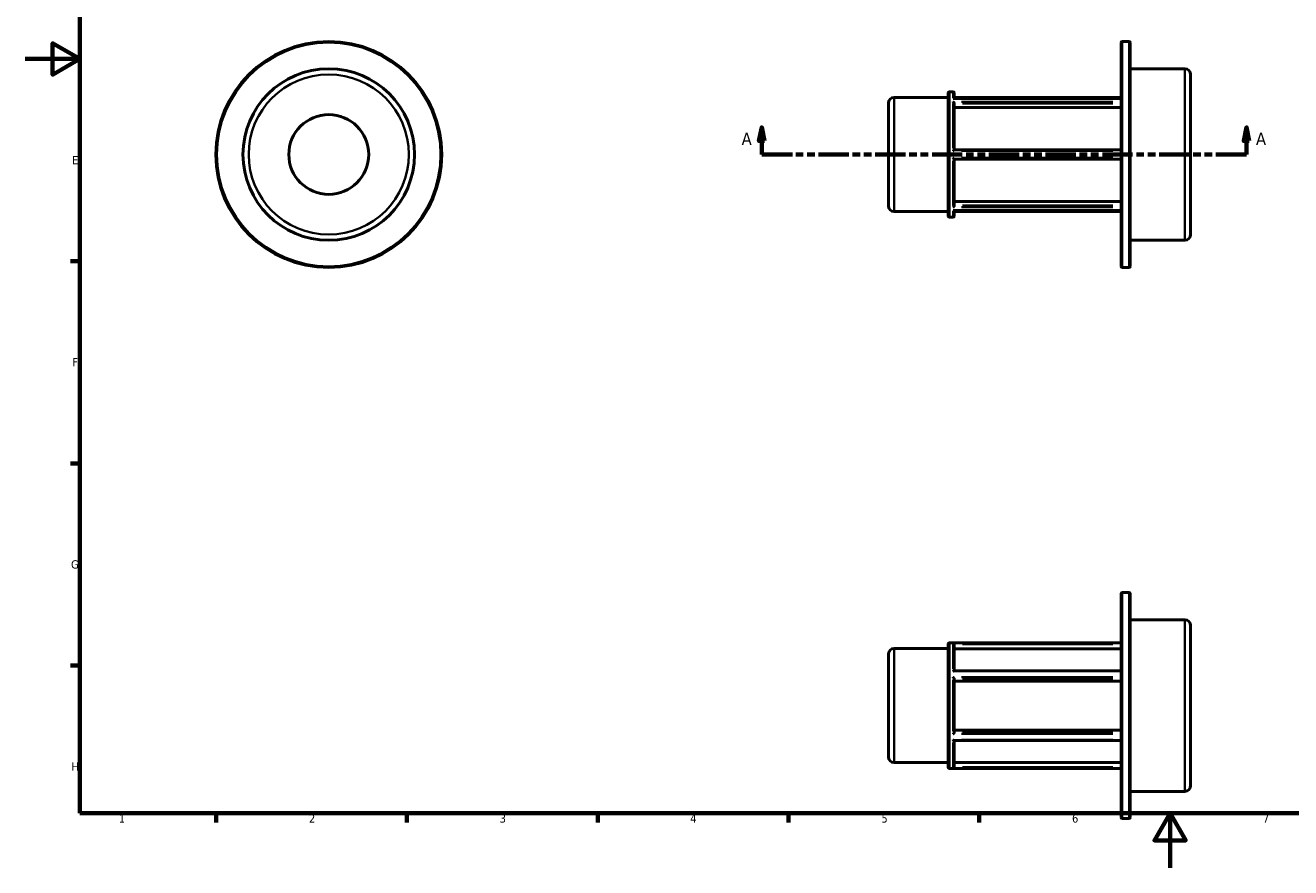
# Model space of a CAD drawing. Header units: millimetres. Extents: x 0 to 898, y 0 to 594.
# Tile 1 of 3: x 0 to 465, y 0 to 309. Entities that reach past the tile are written whole.
import ezdxf

# ---------------------------------------------------------------- set-up
doc = ezdxf.new("R2010")
doc.units = ezdxf.units.MM
doc.linetypes.add('DOUBLE_DASH_CHAIN', pattern=[1.2403, 0.6614, -0.0827, 0.1654, -0.0827, 0.1654, -0.0827])
for name, color, linetype, lineweight in [('Border (ANSI)', 7, 'Continuous', 70), ('Section Line (ANSI)', 7, 'DOUBLE_DASH_CHAIN', 70), ('Visible (ANSI)', 7, 'Continuous', 50), ('Visible Narrow (ANSI)', 7, 'Continuous', 35)]:
    doc.layers.add(name, color=color, linetype=linetype, lineweight=lineweight)
doc.styles.add('Label Text (ANSI)', font='tahoma.ttf')
doc.styles.add('Note Text (ANSI)', font='tahoma.ttf')

# ---------------------------------------------------------------- blocks, each defined once
blk = doc.blocks.new('Borders Default Border')
at = {"layer": 'Border (ANSI)'}
for p, q in [((20, 222.75), (16.55, 222.75)), ((20, 148.5), (16.55, 148.5)), ((20, 74.25), (16.55, 74.25)), ((70.08, 20), (70.08, 16.55)), ((140.17, 20), (140.17, 16.55)), ((210.25, 20), (210.25, 16.55)), ((280.33, 20), (280.33, 16.55)), ((350.42, 20), (350.42, 16.55))]:
    blk.add_line(p, q, dxfattribs=at)
at = {"layer": 'Border (ANSI)', "flags": 128}
for points in [[(20, 20), (20, 574), (821, 574), (821, 20), (20, 20)], [(0, 297), (20, 297), (10, 302.77), (10, 291.23), (20, 297)], [(420.5, 0), (420.5, 20), (414.73, 10), (426.27, 10), (420.5, 20)]]:
    blk.add_lwpolyline(points, dxfattribs=at)
at = {"layer": 'Border (ANSI)', "char_height": 3.05, "attachment_point": 7, "style": 'Note Text (ANSI)'}
for s, insert in [('E', (17.21, 258.35)), ('F', (17.29, 184.1)), ('G', (16.81, 109.79)), ('H', (16.97, 35.6)), ('1', (34.35, 16.55)), ('2', (104.2, 16.55)), ('3', (174.26, 16.49)), ('4', (244.23, 16.55)), ('5', (314.48, 16.49)), ('6', (384.49, 16.49)), ('7', (454.6, 16.55))]:
    blk.add_mtext(s, dxfattribs=dict(at, insert=insert))
blk = doc.blocks.new('2dTransSection0')
at = {"layer": 'Section Line (ANSI)', "linetype": 'Continuous'}
for p, q in [((270.48, 271.93), (269.48, 266.93)), ((270.48, 266.93), (270.48, 271.93)), ((271.48, 266.93), (270.48, 271.93)), ((448.58, 271.93), (447.58, 266.93)), ((448.58, 266.93), (448.58, 271.93)), ((449.58, 266.93), (448.58, 271.93)), ((269.48, 266.93), (271.48, 266.93)), ((270.48, 261.93), (270.48, 266.93)), ((447.58, 266.93), (449.58, 266.93)), ((448.58, 261.93), (448.58, 266.93)), ((270.48, 261.93), (281.74, 261.93)), ((437.33, 261.93), (448.58, 261.93))]:
    blk.add_line(p, q, dxfattribs=at)
at = {"layer": 'Section Line (ANSI)', "linetype": 'DOUBLE_DASH_CHAIN', "ltscale": 16.815035}
blk.add_line((270.48, 261.93), (448.58, 261.93), dxfattribs=at)
at = {"layer": 'Section Line (ANSI)', "linetype": 'Continuous', "flags": 128}
for points in [[(271.48, 266.93), (270.48, 271.93), (269.48, 266.93), (271.48, 266.93)], [(449.58, 266.93), (448.58, 271.93), (447.58, 266.93), (449.58, 266.93)]]:
    blk.add_lwpolyline(points, dxfattribs=at)
at = {"layer": 'Section Line (ANSI)'}
for points in [[(271.48, 266.93), (270.48, 271.93), (269.48, 266.93), (271.48, 266.93)], [(449.58, 266.93), (448.58, 271.93), (447.58, 266.93), (449.58, 266.93)]]:
    blk.add_solid(points, dxfattribs=at)
at = {"layer": 'Section Line (ANSI)', "char_height": 4.57, "attachment_point": 7, "style": 'Label Text (ANSI)'}
for insert in [(263.12, 265.43), (452.05, 265.43)]:
    blk.add_mtext('A', dxfattribs=dict(at, insert=insert))

msp = doc.modelspace()

# ---------------------------------------------------------------- linework, layer by layer
at = {"layer": 'Visible (ANSI)'}
for p, q in [((402.501, 220.846), (402.501, 303.008)), ((402.92, 303.427), (405.412, 303.427)), ((405.831, 303.008), (405.831, 220.846)), ((405.831, 293.427), (425.936, 293.427)), ((428.031, 291.332), (428.031, 232.523)), ((339.031, 239.296), (339.031, 284.559)), ((339.45, 284.978), (340.812, 284.978)), ((341.231, 284.559), (341.231, 282.544)), ((317.031, 243.068), (317.031, 280.787)), ((319.127, 282.882), (339.031, 282.882)), ((341, 282.544), (402.501, 282.544)), ((341.231, 282.882), (402.501, 282.882)), ((341.231, 280.635), (341.231, 263.604)), ((402.501, 279.179), (341.231, 279.179)), ((402.501, 263.604), (341.23, 263.604)), ((341.23, 260.251), (402.501, 260.251)), ((341.231, 260.251), (341.231, 243.22)), ((341.231, 244.676), (402.501, 244.676)), ((319.127, 240.972), (339.031, 240.972)), ((339.45, 238.877), (340.812, 238.877)), ((341, 241.311), (402.501, 241.311)), ((341.231, 241.311), (341.231, 239.296)), ((341.231, 240.972), (402.501, 240.972)), ((405.831, 230.427), (425.936, 230.427)), ((402.92, 220.427), (405.412, 220.427)), ((402.501, 18.448), (402.501, 100.61)), ((402.92, 101.029), (405.412, 101.029)), ((405.831, 100.61), (405.831, 18.448)), ((405.831, 91.029), (425.936, 91.029)), ((428.031, 88.933), (428.031, 30.124)), ((319.127, 80.484), (339.031, 80.484)), ((339.031, 36.897), (339.031, 82.16)), ((339.45, 82.579), (402.501, 82.579)), ((341.231, 82.098), (341.231, 72.335)), ((402.501, 80.417), (341.231, 80.417)), ((317.031, 40.669), (317.031, 78.388)), ((341.161, 72.335), (402.501, 72.335)), ((341.231, 69.362), (341.231, 49.696)), ((402.501, 68.521), (341.231, 68.521)), ((341.161, 46.723), (402.501, 46.723)), ((341.231, 50.537), (402.501, 50.537)), ((341.231, 46.723), (341.231, 36.96)), ((319.127, 38.574), (339.031, 38.574)), ((341.231, 38.641), (402.501, 38.641)), ((339.45, 36.478), (402.501, 36.478)), ((405.831, 28.029), (425.936, 28.029)), ((402.92, 18.029), (405.412, 18.029))]:
    msp.add_line(p, q, dxfattribs=at)
for radius in [41.5, 31.5, 14.669]:
    msp.add_circle((111.459, 261.927), radius, dxfattribs=at)
for centre, radius, start, end in [((402.92, 303.008), 0.419, 90, 180), ((405.412, 303.008), 0.419, 0, 90), ((425.936, 291.332), 2.095, 0, 90), ((339.45, 284.559), 0.419, 90, 180), ((340.812, 284.559), 0.419, 0, 90), ((319.127, 280.787), 2.095, 90, 180), ((319.127, 243.068), 2.095, 180, 270), ((339.45, 239.296), 0.419, 180, 270), ((340.812, 239.296), 0.419, 270, 0), ((425.936, 232.523), 2.095, 270, 0), ((402.92, 220.846), 0.419, 180, 270), ((405.412, 220.846), 0.419, 270, 0), ((402.92, 100.61), 0.419, 90, 180), ((405.412, 100.61), 0.419, 0, 90), ((425.936, 88.933), 2.095, 0, 90), ((319.127, 78.388), 2.095, 90, 180), ((339.45, 82.16), 0.419, 90, 180), ((319.127, 40.669), 2.095, 180, 270), ((339.45, 36.897), 0.419, 180, 270), ((425.936, 30.124), 2.095, 270, 0), ((402.92, 18.448), 0.419, 180, 270), ((405.412, 18.448), 0.419, 270, 0)]:
    msp.add_arc(centre, radius, start, end, dxfattribs=at)
for points, knots in [([(340.812, 282.499), (340.813, 282.5), (340.814, 282.5), (340.858, 282.52), (340.902, 282.533), (340.963, 282.543), (340.982, 282.544), (341, 282.544)], [-0.188908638, -0.188908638, -0.188908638, -0.188908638, -0.188404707, -0.188404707, -0.165730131, -0.165730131, -0.155700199, -0.155700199, -0.155700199, -0.155700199]), ([(341.23, 280.658), (341.228, 280.693), (341.22, 280.729), (341.192, 280.809), (341.171, 280.853), (341.113, 280.949), (341.073, 281.001), (340.997, 281.081), (340.962, 281.113), (340.89, 281.171), (340.853, 281.196), (340.814, 281.217), (340.813, 281.218), (340.812, 281.219)], [-0.077528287, -0.077528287, -0.077528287, -0.077528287, -0.065469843, -0.065469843, -0.051060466, -0.051060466, -0.031415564, -0.031415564, -0.015991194, -0.015991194, 0, 0, 0.000411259, 0.000411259, 0.000411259, 0.000411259]), ([(340.812, 263.208), (340.813, 263.209), (340.814, 263.21), (340.858, 263.255), (340.902, 263.298), (340.985, 263.38), (341.024, 263.418), (341.099, 263.49), (341.134, 263.523), (341.185, 263.569), (341.203, 263.585), (341.223, 263.6), (341.228, 263.604), (341.23, 263.604)], [-0.188908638, -0.188908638, -0.188908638, -0.188908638, -0.188404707, -0.188404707, -0.165730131, -0.165730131, -0.144110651, -0.144110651, -0.121701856, -0.121701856, -0.104929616, -0.104929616, -0.093392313, -0.093392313, -0.093392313, -0.093392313]), ([(341.23, 260.251), (341.228, 260.251), (341.22, 260.257), (341.192, 260.279), (341.171, 260.298), (341.113, 260.351), (341.073, 260.39), (340.997, 260.463), (340.962, 260.497), (340.89, 260.568), (340.853, 260.606), (340.814, 260.645), (340.813, 260.646), (340.812, 260.647)], [-0.077528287, -0.077528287, -0.077528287, -0.077528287, -0.065469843, -0.065469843, -0.051060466, -0.051060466, -0.031415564, -0.031415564, -0.015991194, -0.015991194, 0, 0, 0.000411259, 0.000411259, 0.000411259, 0.000411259]), ([(340.812, 242.636), (340.813, 242.637), (340.814, 242.637), (340.858, 242.662), (340.902, 242.692), (340.985, 242.761), (341.024, 242.8), (341.099, 242.887), (341.134, 242.937), (341.185, 243.03), (341.203, 243.072), (341.223, 243.142), (341.228, 243.17), (341.23, 243.196)], [-0.188908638, -0.188908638, -0.188908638, -0.188908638, -0.188404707, -0.188404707, -0.165730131, -0.165730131, -0.144110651, -0.144110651, -0.121701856, -0.121701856, -0.104929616, -0.104929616, -0.093392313, -0.093392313, -0.093392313, -0.093392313]), ([(341, 241.311), (340.976, 241.311), (340.952, 241.313), (340.89, 241.325), (340.853, 241.337), (340.814, 241.355), (340.813, 241.355), (340.812, 241.356)], [-0.026697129, -0.026697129, -0.026697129, -0.026697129, -0.015991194, -0.015991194, 0, 0, 0.000411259, 0.000411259, 0.000411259, 0.000411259]), ([(341.23, 82.125), (341.228, 82.165), (341.22, 82.204), (341.192, 82.283), (341.171, 82.322), (341.113, 82.403), (341.073, 82.441), (340.997, 82.491), (340.962, 82.509), (340.89, 82.534), (340.853, 82.541), (340.814, 82.544), (340.813, 82.544), (340.812, 82.544)], [-0.077528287, -0.077528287, -0.077528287, -0.077528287, -0.065469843, -0.065469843, -0.051060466, -0.051060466, -0.031415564, -0.031415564, -0.015991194, -0.015991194, 0, 0, 0.000411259, 0.000411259, 0.000411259, 0.000411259]), ([(340.812, 72.145), (340.813, 72.146), (340.814, 72.147), (340.858, 72.184), (340.902, 72.217), (340.985, 72.271), (341.024, 72.294), (341.098, 72.325), (341.133, 72.335), (341.161, 72.335)], [-0.188908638, -0.188908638, -0.188908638, -0.188908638, -0.188404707, -0.188404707, -0.165730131, -0.165730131, -0.144110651, -0.144110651, -0.122186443, -0.122186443, -0.122186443, -0.122186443]), ([(341.23, 69.375), (341.228, 69.395), (341.22, 69.419), (341.192, 69.479), (341.171, 69.515), (341.113, 69.601), (341.073, 69.653), (340.997, 69.742), (340.962, 69.78), (340.89, 69.854), (340.853, 69.891), (340.814, 69.925), (340.813, 69.926), (340.812, 69.927)], [-0.077528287, -0.077528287, -0.077528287, -0.077528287, -0.065469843, -0.065469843, -0.051060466, -0.051060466, -0.031415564, -0.031415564, -0.015991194, -0.015991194, 0, 0, 0.000411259, 0.000411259, 0.000411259, 0.000411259]), ([(340.812, 49.13), (340.813, 49.131), (340.814, 49.132), (340.858, 49.172), (340.902, 49.215), (340.985, 49.302), (341.024, 49.346), (341.099, 49.438), (341.134, 49.486), (341.185, 49.566), (341.203, 49.599), (341.223, 49.649), (341.228, 49.667), (341.23, 49.682)], [-0.188908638, -0.188908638, -0.188908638, -0.188908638, -0.188404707, -0.188404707, -0.165730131, -0.165730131, -0.144110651, -0.144110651, -0.121701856, -0.121701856, -0.104929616, -0.104929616, -0.093392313, -0.093392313, -0.093392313, -0.093392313]), ([(341.161, 46.723), (341.156, 46.723), (341.151, 46.723), (341.113, 46.727), (341.073, 46.741), (340.997, 46.779), (340.962, 46.8), (340.89, 46.849), (340.853, 46.878), (340.814, 46.911), (340.813, 46.912), (340.812, 46.912)], [-0.054042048, -0.054042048, -0.054042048, -0.054042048, -0.051060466, -0.051060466, -0.031415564, -0.031415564, -0.015991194, -0.015991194, 0, 0, 0.000411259, 0.000411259, 0.000411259, 0.000411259]), ([(340.812, 36.514), (340.813, 36.514), (340.814, 36.514), (340.858, 36.517), (340.902, 36.526), (340.985, 36.559), (341.024, 36.581), (341.099, 36.641), (341.134, 36.679), (341.185, 36.76), (341.203, 36.799), (341.223, 36.871), (341.228, 36.902), (341.23, 36.932)], [-0.188908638, -0.188908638, -0.188908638, -0.188908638, -0.188404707, -0.188404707, -0.165730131, -0.165730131, -0.144110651, -0.144110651, -0.121701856, -0.121701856, -0.104929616, -0.104929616, -0.093392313, -0.093392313, -0.093392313, -0.093392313])]:
    msp.add_open_spline(points, degree=3, knots=knots, dxfattribs=at)
for points in [[(341.231, 280.635), (341.231, 280.642), (341.231, 280.65), (341.23, 280.658)], [(341.23, 243.196), (341.231, 243.205), (341.231, 243.212), (341.231, 243.22)], [(341.231, 82.098), (341.231, 82.107), (341.231, 82.116), (341.23, 82.125)], [(341.231, 69.362), (341.231, 69.366), (341.231, 69.371), (341.23, 69.375)], [(341.23, 49.682), (341.231, 49.687), (341.231, 49.692), (341.231, 49.696)], [(341.23, 36.932), (341.231, 36.942), (341.231, 36.951), (341.231, 36.96)]]:
    msp.add_open_spline(points, degree=3, dxfattribs=at)
at = {"layer": 'Visible Narrow (ANSI)'}
for p, q in [((402.92, 302.916), (402.92, 220.938)), ((405.412, 220.938), (405.412, 302.916)), ((425.936, 230.815), (425.936, 293.04)), ((339.45, 284.694), (339.45, 239.161)), ((340.812, 282.737), (340.812, 284.972)), ((319.127, 282.624), (319.127, 241.23)), ((340.812, 264.283), (340.812, 280.607)), ((343.897, 282.499), (399.417, 282.499)), ((399.417, 281.219), (343.897, 281.219)), ((344.294, 280.658), (399.438, 280.658)), ((343.897, 263.208), (399.417, 263.208)), ((399.417, 260.647), (343.897, 260.647)), ((340.812, 243.248), (340.812, 259.571)), ((343.897, 242.636), (399.417, 242.636)), ((399.438, 243.196), (344.294, 243.196)), ((340.812, 238.883), (340.812, 241.118)), ((399.417, 241.356), (343.897, 241.356)), ((402.92, 100.518), (402.92, 18.54)), ((405.412, 18.54), (405.412, 100.518)), ((425.936, 28.417), (425.936, 90.641)), ((319.127, 80.226), (319.127, 38.832)), ((339.45, 82.295), (339.45, 36.762)), ((340.812, 73.034), (340.812, 82.459)), ((399.417, 82.544), (343.897, 82.544)), ((344.294, 82.125), (399.438, 82.125)), ((343.897, 72.145), (399.417, 72.145)), ((399.417, 69.927), (343.897, 69.927)), ((340.812, 50.104), (340.812, 68.953)), ((344.294, 69.375), (399.438, 69.375)), ((343.897, 49.13), (399.417, 49.13)), ((399.417, 46.912), (343.897, 46.912)), ((399.438, 49.682), (344.294, 49.682)), ((340.812, 36.599), (340.812, 46.024)), ((343.897, 36.514), (399.417, 36.514)), ((399.438, 36.932), (344.294, 36.932))]:
    msp.add_line(p, q, dxfattribs=at)
for radius in [41.081, 29.404]:
    msp.add_circle((111.459, 261.927), radius, dxfattribs=at)

# ---------------------------------------------------------------- block references
msp.add_blockref('Borders Default Border', (0, 0))
at = {"layer": 'Section Line (ANSI)'}
msp.add_blockref('2dTransSection0', (0, 0), dxfattribs=at)

doc.saveas('drawing.dxf')
